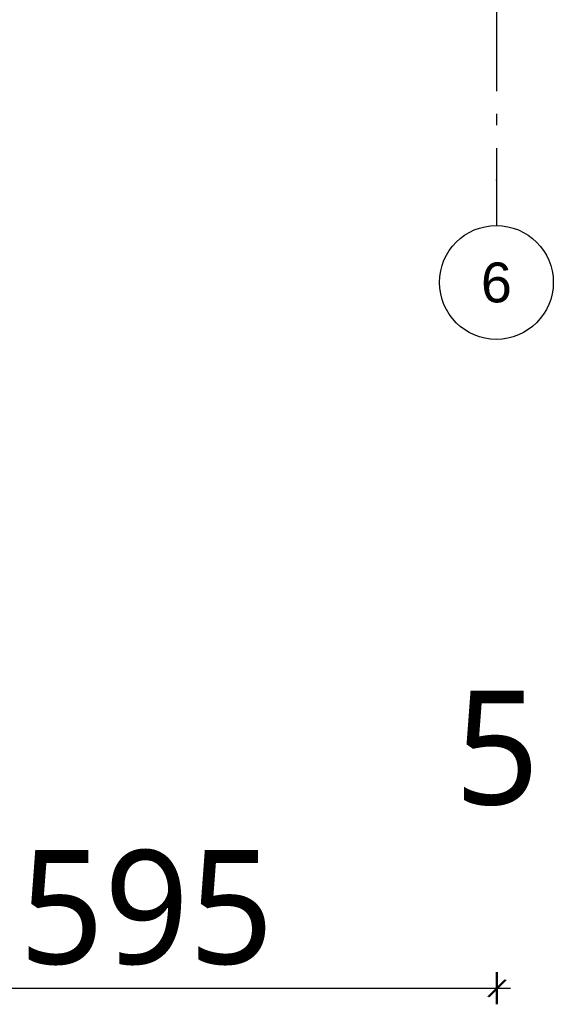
# Model space of a CAD drawing. Header units: millimetres. Extents: x -82116 to -58044, y -2070 to 12890.
# Tile 47 of 65: x -63573 to -61228, y -2070 to 2254. Entities that reach past the tile are written whole.
import ezdxf
from ezdxf.enums import TextEntityAlignment as Align

# ---------------------------------------------------------------- set-up
doc = ezdxf.new("R2010")
doc.units = ezdxf.units.MM
doc.header["$LTSCALE"] = 0.5
doc.header["$MEASUREMENT"] = 0
doc.linetypes.add('Akselinje', pattern=[1500, 1000, -200, 100, -200])
doc.linetypes.add('PLINE', pattern=[0])
doc.layers.add('82-- Modullinjer', color=7, linetype='Continuous')
doc.layers.add('842-M___1_50 Målsetting bygning(Nye konstruksjoner)', color=7, linetype='Continuous')
doc.styles.add('GENERATED_STYLE_1', font='arial.ttf')
doc.styles.add('GENERATED_STYLE_2', font='YuGothR.ttc')
doc.dimstyles.new('GENERATED_STYLE__1', dxfattribs={"dimtxt": 500, "dimasz": 71.25, "dimexe": 0.18, "dimexo": 0.0625, "dimgap": 0, "dimtad": 1, "dimtih": 1, "dimtoh": 1, "dimdec": 0, "dimzin": 0, "dimdsep": 46, "dimtxsty": 'GENERATED_STYLE_2', "dimblk": 'ARROWHEAD_6', "dimblk1": 'ARROWHEAD_6', "dimblk2": 'ARROWHEAD_6', "dimcen": 0.09, "dimclrd": 256, "dimclre": 256, "dimclrt": 256, "dimadec": 1, "dimazin": 0, "dimtfac": 1, "dimtdec": 4, "dimtmove": 0, "dimatfit": 3, "dimfxl": 1, "dimtolj": 1, "dimtzin": 0, "dimarcsym": 0})

# ---------------------------------------------------------------- blocks, each defined once
blk = doc.blocks.new('Standard grid marker[2]', base_point=(-61478.2, 12390))
at = {"layer": '82-- Modullinjer', "linetype": 'Akselinje'}
for p, q in [((-61478.2, 12190), (-61478.2, 1550)), ((-61478.2, 1550), (-61478.2, 1350))]:
    blk.add_line(p, q, dxfattribs=at)
at = {"layer": '82-- Modullinjer', "linetype": 'PLINE'}
blk.add_circle((-61478.2, 1100), 250, dxfattribs=at)
at = {"layer": '82-- Modullinjer', "linetype": 'Akselinje'}
blk.add_point((-61478.2, 1550), dxfattribs=at)
blk.add_point((-61478.2, 1550), dxfattribs=at)
at = {"layer": '82-- Modullinjer', "style": 'GENERATED_STYLE_1'}
for tag, p in [('AC_MarkerText_1_0', (-61478.2, 12727.5)), ('AC_MarkerText_1_1', (-61478.2, 1187.5))]:
    blk.add_attdef(tag, text='', height=175, rotation=360, dxfattribs=at).set_placement(p, align=Align.TOP_CENTER)
blk = doc.blocks.new('*D43')
at = {"layer": '842-M___1_50 Målsetting bygning(Nye konstruksjoner)', "linetype": 'PLINE'}
for p, q in [((-65073.2, -2070.3), (-65073.2, -1929.7)), ((-61478.2, -2070.3), (-61478.2, -1929.7)), ((-65035.7, -1962.5), (-65110.7, -2037.5)), ((-61515.7, -2037.5), (-61440.7, -1962.5)), ((-61435.7, -1962.5), (-61510.7, -2037.5)), ((-65073.2, -2000), (-61478.2, -2000))]:
    blk.add_line(p, q, dxfattribs=at)
at = {"layer": '842-M___1_50 Målsetting bygning(Nye konstruksjoner)', "char_height": 500, "attachment_point": 7, "style": 'GENERATED_STYLE_2'}
for s, insert in [('\\A1;{\\pql;\\fYu Gothic UI Semilight|b0|i0|c0|p0;\\W1.000000;5}', (-61661.6, -1200)), ('\\A1;{\\pql;\\fYu Gothic UI Semilight|b0|i0|c0|p0;\\W1.000000;3\xa0595}', (-64116.1, -1900))]:
    blk.add_mtext(s, dxfattribs=dict(at, insert=insert))
blk = doc.blocks.new('ARROWHEAD_6')
at = {"linetype": 'Continuous'}
for p, q in [((0, 0), (-1, 0)), ((-0.5, -0.5), (0.5, 0.5))]:
    blk.add_line(p, q, dxfattribs=at)
blk = doc.blocks.new('*D44')
at = {"layer": '842-M___1_50 Målsetting bygning(Nye konstruksjoner)', "linetype": 'PLINE'}
for p, q in [((-61478.2, -2070.3), (-61478.2, -1929.7)), ((-61473.2, -2070.3), (-61473.2, -1929.7)), ((-61515.7, -2037.5), (-61440.7, -1962.5)), ((-61435.7, -1962.5), (-61510.7, -2037.5)), ((-61478.2, -2000), (-61473.2, -2000)), ((-61473.2, -2000), (-61416.9, -2000))]:
    blk.add_line(p, q, dxfattribs=at)

msp = doc.modelspace()

# ---------------------------------------------------------------- block references
at = {"layer": '82-- Modullinjer', "linetype": 'PLINE'}
ref = msp.add_blockref('Standard grid marker[2]', (-61478.2, 12390), dxfattribs=at)
ref.add_attrib('AC_MarkerText_1_1', '6', dxfattribs={"color": 7, "height": 175, "rotation": 360, "style": 'GENERATED_STYLE_1'}).set_placement((-61478.2, 1187.5), align=Align.TOP_CENTER)

# ---------------------------------------------------------------- dimensions: what is measured, and where the dimension line sits
at = {"layer": '842-M___1_50 Målsetting bygning(Nye konstruksjoner)', "linetype": 'Continuous'}
for base, p1, p2, picture, middle in [((-61478.2, -2000), (-65073.2, -2000), (-61478.2, -2000), '*D43', (-63258.4, -1650)), ((-61473.2, -2000), (-61478.2, -2000), (-61473.2, -2000), '*D44', (-61471.4, -950))]:
    dim = msp.add_linear_dim(base=base, p1=p1, p2=p2, dimstyle='GENERATED_STYLE__1', dxfattribs=at)
    dim.commit()
    dim.dimension.update_dxf_attribs({"geometry": picture, "text_midpoint": middle, "dimtype": 160})

doc.saveas('drawing.dxf')
